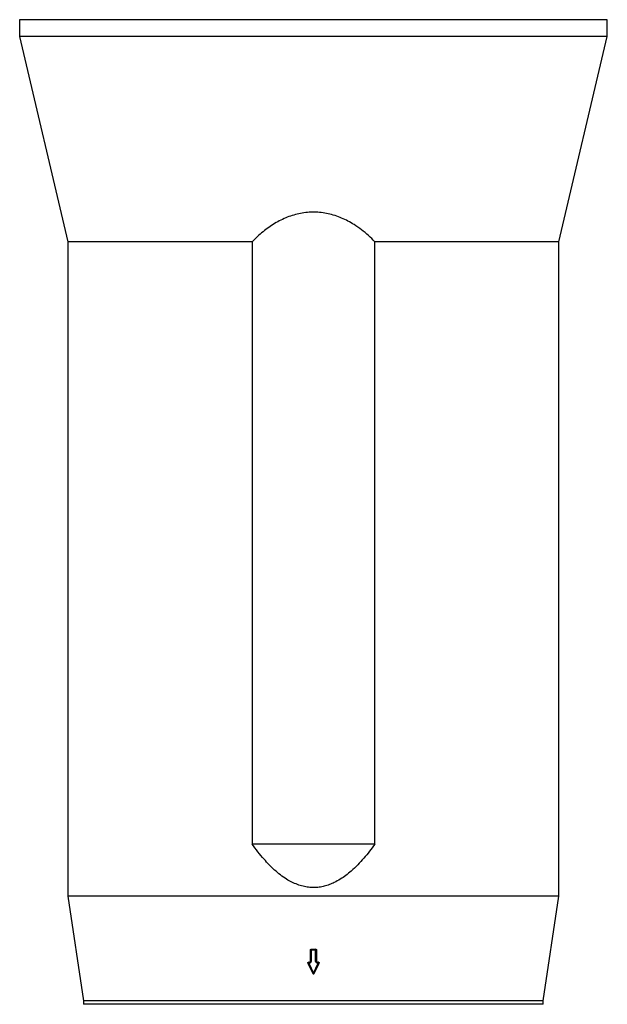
# Model space of a CAD drawing. Header units: millimetres. Extents: x 2079 to 3309, y 561 to 4041.
# Tile 5 of 8: x 2356 to 3031, y 2165 to 3295. Entities that reach past the tile are written whole.
import ezdxf

# ---------------------------------------------------------------- set-up
doc = ezdxf.new("R2010")
doc.units = ezdxf.units.MM

msp = doc.modelspace()

# ---------------------------------------------------------------- linework, layer by layer
at = {"color": 7, "linetype": 'Continuous', "lineweight": 25}
for p, q in [((2356, 3295.3), (2356, 3275.8)), ((2693.5, 3295.3), (2356, 3295.3)), ((3031, 3295.3), (2693.5, 3295.3)), ((3031, 3275.8), (3031, 3295.3)), ((2356, 3275.8), (2411.5, 3040.3)), ((2693.5, 3275.8), (2356, 3275.8)), ((3031, 3275.8), (2693.5, 3275.8)), ((2975.5, 3040.3), (3031, 3275.8)), ((2411.5, 3040.3), (2411.5, 2288.8)), ((2623.1, 3040.3), (2411.5, 3040.3)), ((2623.1, 3040.3), (2623.1, 2348.8)), ((2975.5, 3040.3), (2764, 3040.3)), ((2764, 2348.8), (2764, 3040.3)), ((2975.5, 2288.8), (2975.5, 3040.3)), ((2764, 2348.8), (2623.1, 2348.8)), ((2411.5, 2288.8), (2429.5, 2168.8)), ((2693.5, 2288.8), (2411.5, 2288.8)), ((2975.5, 2288.8), (2693.5, 2288.8)), ((2957.5, 2168.8), (2975.5, 2288.8)), ((2690, 2227.1), (2690, 2227.1)), ((2691, 2228.1), (2691, 2228)), ((2691, 2226.9), (2691, 2228)), ((2691, 2228), (2696, 2228)), ((2696, 2228.1), (2696, 2228)), ((2696, 2226.9), (2696, 2228)), ((2697, 2227.1), (2697, 2227.1)), ((2690, 2214.2), (2690, 2227.1)), ((2696, 2226.9), (2691, 2226.9)), ((2691, 2226.9), (2691, 2214.1)), ((2696, 2214.1), (2696, 2226.9)), ((2697, 2227.1), (2697, 2214.2)), ((2687.1, 2212.3), (2687.1, 2212.2)), ((2687.2, 2211.8), (2692.6, 2200.3)), ((2688.1, 2213.3), (2688.1, 2213.2)), ((2688.1, 2213.2), (2688.1, 2212.1)), ((2688.1, 2213.2), (2689, 2213.2)), ((2688.1, 2212.1), (2693.5, 2200.6)), ((2689, 2212.1), (2688.1, 2212.1)), ((2689, 2213.3), (2689, 2213.2)), ((2689, 2212.1), (2689, 2213.2)), ((2693.5, 2200.6), (2699, 2212.1)), ((2694.4, 2200.3), (2699.9, 2211.8)), ((2698, 2213.3), (2698, 2213.2)), ((2698, 2213.2), (2698, 2212.1)), ((2698, 2213.2), (2699, 2213.2)), ((2699, 2212.1), (2698, 2212.1)), ((2699, 2213.3), (2699, 2213.2)), ((2699, 2213.2), (2699, 2212.1)), ((2700, 2212.2), (2700, 2212.3)), ((2429.5, 2168.8), (2429.5, 2164.8)), ((2693.5, 2168.8), (2429.5, 2168.8)), ((2957.5, 2168.8), (2693.5, 2168.8)), ((2957.5, 2164.8), (2957.5, 2168.8))]:
    msp.add_line(p, q, dxfattribs=at)
at = {"color": 1, "linetype": 'Continuous', "lineweight": 25}
for p, q in [((2693.5, 2164.8), (2429.5, 2164.8)), ((2957.5, 2164.8), (2693.5, 2164.8))]:
    msp.add_line(p, q, dxfattribs=at)
at = {"color": 7, "linetype": 'Continuous', "lineweight": 25}
for centre, radius, start, end in [((2691, 2227), 0.995, 89.6871, 179.6768), ((2696, 2227), 0.995, 0.3232, 90.3129), ((2690.8, 2228.7), 1.81, 245.3637, 277.7657), ((2696.3, 2228.7), 1.81, 262.2343, 294.6363), ((2688.1, 2212.2), 1, 180, 205.245), ((2689, 2214.2), 0.994, 269.6763, 359.6808), ((2689, 2214.1), 1.99, 269.6851, 359.6789), ((2690.8, 2215.9), 1.82, 245.3947, 277.7348), ((2696.3, 2215.9), 1.82, 262.2652, 294.6053), ((2698, 2214.1), 1.99, 180.3211, 270.3149), ((2698, 2214.2), 0.994, 180.3192, 270.3237), ((2699, 2212.2), 1, 334.755, 0), ((2693.5, 2200.7), 1, 205.245, 334.755)]:
    msp.add_arc(centre, radius, start, end, dxfattribs=at)
at = {"color": 1, "linetype": 'Continuous', "lineweight": 25}
for centre, radius, start, end in [((2688.1, 2212.2), 0.995, 89.6993, 179.6647), ((2687.1, 2213.6), 1.75, 271.3813, 302.8021), ((2699, 2212.2), 0.993, 0.2349, 90.4011), ((2699.9, 2213.6), 1.75, 237.1979, 268.6187), ((2692.6, 2202), 1.75, 271.3614, 302.8221), ((2694.5, 2202), 1.75, 237.1779, 268.6386)]:
    msp.add_arc(centre, radius, start, end, dxfattribs=at)
at = {"color": 7, "linetype": 'Continuous', "lineweight": 25}
for centre, major_axis, start_param, end_param in [((2693.5, 2270), (279.1, 0), 4.703432, 4.721346), ((2693.5, 2254.8), (276.8, 0), 4.692772, 4.696133), ((2693.5, 2254.8), (276.8, 0), 4.728645, 4.732006)]:
    msp.add_ellipse(centre, major_axis=major_axis, ratio=0.150038, start_param=start_param, end_param=end_param, dxfattribs=at)
for points, knots in [([(2764, 3040.3), (2761.6, 3042.7), (2756.7, 3047.6), (2748.8, 3054.2), (2740.9, 3059.7), (2733.2, 3064.1), (2725.9, 3067.6), (2718.3, 3070.4), (2710.5, 3072.6), (2702.5, 3073.9), (2694.5, 3074.4), (2686.5, 3074.1), (2678.6, 3073), (2670.9, 3071.1), (2663.3, 3068.5), (2655.9, 3065.2), (2648.8, 3061.3), (2642, 3056.8), (2635.4, 3051.8), (2629.1, 3046.4), (2625.1, 3042.3), (2623.1, 3040.3)], [0, 0, 0, 0, 0.065732, 0.131538, 0.197197, 0.247049, 0.29711, 0.347097, 0.396847, 0.445313, 0.493927, 0.54238, 0.590758, 0.63929, 0.687707, 0.738303, 0.789078, 0.839916, 0.8906, 0.945296, 1, 1, 1, 1]), ([(2764, 2348.8), (2762, 2346), (2757.9, 2340.4), (2751.4, 2332.4), (2744.4, 2324.8), (2737.5, 2318.2), (2730.8, 2312.7), (2724.3, 2308.3), (2718, 2304.7), (2711.8, 2302.1), (2706, 2300.3), (2700, 2299.1), (2693.8, 2298.7), (2687.6, 2299), (2681.3, 2300.2), (2675, 2302.2), (2668.7, 2304.9), (2662.1, 2308.6), (2655.5, 2313.3), (2648.8, 2318.8), (2642.6, 2324.9), (2636.2, 2331.9), (2629.6, 2339.8), (2625.2, 2345.8), (2623.1, 2348.8)], [0, 0, 0, 0, 0.057871, 0.115833, 0.173721, 0.23149, 0.275117, 0.318796, 0.362348, 0.396293, 0.430315, 0.464213, 0.498362, 0.532652, 0.566815, 0.605014, 0.643365, 0.681638, 0.729942, 0.778401, 0.826952, 0.875385, 0.937687, 1, 1, 1, 1]), ([(2690, 2227.1), (2690, 2227.3), (2690.1, 2227.4), (2690.2, 2227.6), (2690.2, 2227.7), (2690.4, 2227.9), (2690.5, 2228), (2690.8, 2228.1), (2690.9, 2228.1), (2691, 2228.1)], [0, 0, 0, 0, 0.25, 0.25, 0.5, 0.5, 0.75, 0.75, 1, 1, 1, 1]), ([(2696, 2228.1), (2696.2, 2228.1), (2696.3, 2228.1), (2696.5, 2228), (2696.6, 2227.9), (2696.8, 2227.7), (2696.9, 2227.6), (2697, 2227.4), (2697, 2227.3), (2697, 2227.1)], [0, 0, 0, 0, 0.25, 0.25, 0.5, 0.5, 0.75, 0.75, 1, 1, 1, 1]), ([(2687.1, 2212.3), (2687.1, 2212.4), (2687.1, 2212.6), (2687.3, 2212.9), (2687.5, 2213.1), (2687.8, 2213.3), (2688, 2213.3), (2688.1, 2213.3)], [0, 0, 0, 0, 0.186858, 0.401423, 0.616049, 0.830738, 1, 1, 1, 1]), ([(2689, 2213.3), (2689.1, 2213.3), (2689.4, 2213.3), (2689.7, 2213.5), (2689.9, 2213.8), (2690, 2214), (2690, 2214.2), (2690, 2214.3)], [0, 0, 0, 0, 0.2145945, 0.4293395, 0.644071, 0.8587517, 1, 1, 1, 1]), ([(2697, 2214.3), (2697, 2214.3), (2697, 2214.2), (2697.1, 2213.9), (2697.3, 2213.6), (2697.5, 2213.4), (2697.8, 2213.3), (2698, 2213.3), (2698, 2213.3)], [0, 0, 0, 0, 0.022972, 0.237687, 0.452327, 0.666963, 0.881641, 1, 1, 1, 1]), ([(2699, 2213.3), (2699.1, 2213.3), (2699.3, 2213.3), (2699.6, 2213.1), (2699.8, 2212.9), (2699.9, 2212.6), (2699.9, 2212.4), (2699.9, 2212.3)], [0, 0, 0, 0, 0.214676, 0.429464, 0.644271, 0.859023, 1, 1, 1, 1])]:
    msp.add_open_spline(points, degree=3, knots=knots, dxfattribs=at)

doc.saveas('drawing.dxf')
